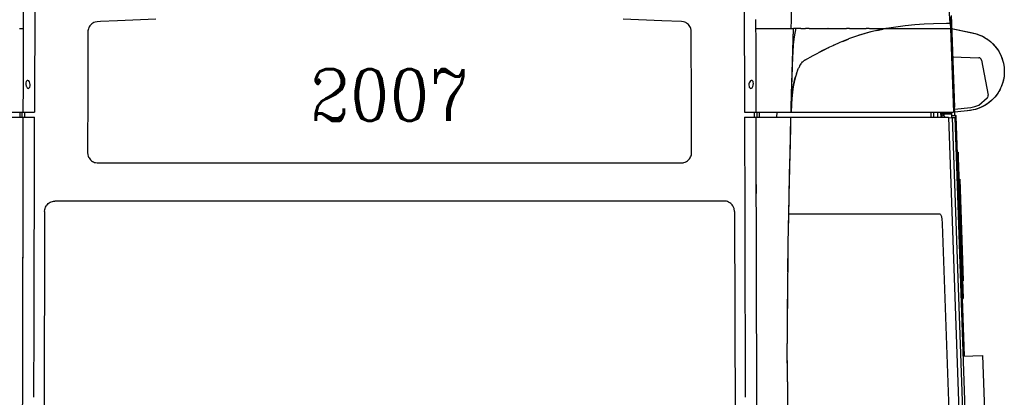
# Model space of a CAD drawing. Header units: millimetres. Extents: x 96940 to 101272, y 432237 to 434659.
# Tile 63 of 256: x 97675.243 to 97677.26, y 432613.261 to 432614.034. Entities that reach past the tile are written whole.
import ezdxf
from ezdxf.enums import TextEntityAlignment as Align

# ---------------------------------------------------------------- set-up
doc = ezdxf.new("R2010")
doc.units = ezdxf.units.MM
doc.layers.add('citadis', color=7, linetype='Continuous')
doc.styles.add('COMPLEX', font='complex')

msp = doc.modelspace()

# ---------------------------------------------------------------- linework, layer by layer
at = {"layer": 'citadis', "color": 7}
for p, q in [((97675.25047, 432614.01657), (97675.25058, 432614.06612)), ((97675.27368, 432614.07706), (97675.27319, 432613.84487)), ((97676.72756, 432614.07706), (97676.72805, 432613.84487)), ((97676.8243, 432614.03378), (97676.82434, 432614.05247)), ((97677.1496, 432614.02698), (97677.14751, 432614.05639)), ((97675.38817, 432614.02399), (97675.3864, 432614.02194)), ((97675.3902, 432614.02588), (97675.38817, 432614.02399)), ((97675.39229, 432614.02738), (97675.3902, 432614.02588)), ((97675.3946, 432614.02856), (97675.39229, 432614.02738)), ((97675.39728, 432614.02951), (97675.3946, 432614.02856)), ((97675.4015, 432614.03025), (97675.39728, 432614.02951)), ((97675.40842, 432614.03077), (97675.4015, 432614.03025)), ((97675.44297, 432614.0323), (97675.40842, 432614.03077)), ((97675.52195, 432614.03538), (97675.44297, 432614.0323)), ((97676.55826, 432614.0323), (97676.47928, 432614.03538)), ((97676.59856, 432614.03042), (97676.55826, 432614.0323)), ((97676.60266, 432614.02985), (97676.59856, 432614.03042)), ((97676.60534, 432614.02911), (97676.60266, 432614.02985)), ((97676.60749, 432614.02824), (97676.60534, 432614.02911)), ((97676.60933, 432614.02718), (97676.60749, 432614.02824)), ((97676.6111, 432614.0259), (97676.60933, 432614.02718)), ((97676.61282, 432614.02431), (97676.6111, 432614.0259)), ((97676.61452, 432614.02232), (97676.61282, 432614.02431)), ((97676.75073, 432614.03456), (97676.75077, 432614.01657)), ((97676.82385, 432614.01657), (97676.8243, 432614.03405)), ((97676.82385, 432614.01657), (97676.8243, 432614.03378)), ((97677.05681, 432614.02235), (97677.0769, 432614.02437)), ((97677.05681, 432614.02235), (97677.0769, 432614.02437)), ((97677.0769, 432614.02437), (97677.09642, 432614.02569)), ((97677.0769, 432614.02437), (97677.09642, 432614.02569)), ((97677.09642, 432614.02569), (97677.1154, 432614.02648)), ((97677.09642, 432614.02569), (97677.1154, 432614.02648)), ((97677.1154, 432614.02648), (97677.14216, 432614.02693)), ((97677.1154, 432614.02648), (97677.14216, 432614.02693)), ((97677.14216, 432614.02693), (97677.1496, 432614.02698)), ((97677.14216, 432614.02693), (97677.1496, 432614.02698)), ((97677.1496, 432614.02699), (97677.1496, 432614.02698)), ((97677.1496, 432614.02698), (97677.15013, 432614.01665)), ((97677.14972, 432614.02464), (97677.15013, 432614.01657)), ((97677.15233, 432614.01657), (97677.1511, 432614.03936)), ((97677.15167, 432614.04258), (97677.15233, 432614.02709)), ((97677.15233, 432614.02709), (97677.15833, 432613.85528)), ((97677.15233, 432614.02709), (97677.15233, 432614.02709)), ((97675.24234, 432614.01657), (97675.25047, 432614.01657)), ((97675.25043, 432614.0001), (97675.25047, 432614.01657)), ((97675.38245, 432614.01178), (97675.38195, 432613.8707)), ((97675.38277, 432614.0138), (97675.38245, 432614.01178)), ((97675.38331, 432614.0159), (97675.38277, 432614.0138)), ((97675.38408, 432614.01798), (97675.38331, 432614.0159)), ((97675.38507, 432614.01996), (97675.38408, 432614.01798)), ((97675.3864, 432614.02194), (97675.38507, 432614.01996)), ((97676.61599, 432614.02022), (97676.61452, 432614.02232)), ((97676.61703, 432614.0183), (97676.61599, 432614.02022)), ((97676.61778, 432614.01638), (97676.61703, 432614.0183)), ((97676.61858, 432614.01305), (97676.61778, 432614.01638)), ((97676.61886, 432614.00985), (97676.61858, 432614.01305)), ((97676.61896, 432614.00221), (97676.61886, 432614.00985)), ((97676.75077, 432614.01657), (97676.7508, 432614.0001)), ((97676.75077, 432614.01657), (97676.7589, 432614.01657)), ((97676.7589, 432614.01657), (97676.80046, 432614.01657)), ((97676.7589, 432614.01657), (97676.76674, 432614.01657)), ((97676.76674, 432614.01657), (97676.76729, 432614.01657)), ((97676.77432, 432614.01657), (97676.81255, 432614.01657)), ((97676.81255, 432614.01657), (97676.81434, 432614.01657)), ((97676.81434, 432614.01657), (97676.81626, 432614.01657)), ((97676.81626, 432614.01657), (97676.82385, 432614.01657)), ((97676.82385, 432614.01657), (97676.82505, 432614.01657)), ((97676.8243, 432613.87461), (97676.82819, 432614.01649)), ((97676.82505, 432614.01657), (97676.82562, 432614.01657)), ((97676.82562, 432614.01657), (97676.82819, 432614.01657)), ((97676.82631, 432613.94892), (97676.82819, 432614.01657)), ((97676.82819, 432614.01657), (97676.8282, 432614.01668)), ((97676.8282, 432614.01668), (97676.83398, 432614.01668)), ((97676.82985, 432613.99415), (97676.83129, 432614.00341)), ((97676.82985, 432613.99415), (97676.83129, 432614.00341)), ((97676.83129, 432614.00341), (97676.83398, 432614.01668)), ((97676.83129, 432614.00341), (97676.83398, 432614.01668)), ((97676.83398, 432614.01668), (97676.8434, 432614.01668)), ((97676.84323, 432614.01657), (97676.85281, 432614.01657)), ((97676.85272, 432614.01668), (97676.86061, 432614.01668)), ((97676.86055, 432614.01657), (97676.89892, 432614.01657)), ((97676.89881, 432614.01668), (97676.89954, 432614.01668)), ((97676.89952, 432614.01657), (97676.93667, 432614.01657)), ((97676.93662, 432614.01668), (97676.94283, 432614.01668)), ((97676.94285, 432614.01657), (97676.97696, 432614.01657)), ((97676.98435, 432614.00855), (97676.96108, 432614.00177)), ((97676.97538, 432614.00607), (97676.9612, 432614.00181)), ((97676.98682, 432614.00924), (97676.97538, 432614.00607)), ((97676.97695, 432614.01668), (97676.98352, 432614.01668)), ((97676.98373, 432614.01657), (97677.01766, 432614.01657)), ((97676.99934, 432614.01245), (97676.98435, 432614.00855)), ((97676.99921, 432614.01242), (97677.01208, 432614.01517)), ((97677.01865, 432614.01657), (97676.99934, 432614.01245)), ((97677.00705, 432614.01409), (97677.00705, 432614.0141)), ((97677.01767, 432614.01668), (97677.01921, 432614.01668)), ((97677.01782, 432614.0164), (97677.01865, 432614.01657)), ((97677.01851, 432614.01657), (97677.01867, 432614.01657)), ((97677.01865, 432614.01657), (97677.01867, 432614.01658)), ((97677.01865, 432614.01657), (97677.01867, 432614.01658)), ((97677.01866, 432614.01657), (97677.01921, 432614.01668)), ((97677.01868, 432614.01657), (97677.15013, 432614.01657)), ((97677.01886, 432614.01661), (97677.0378, 432614.01976)), ((97677.01886, 432614.01661), (97677.0378, 432614.01976)), ((97677.03623, 432614.01657), (97677.05396, 432614.01657)), ((97677.0378, 432614.01976), (97677.05681, 432614.02235)), ((97677.0378, 432614.01976), (97677.05681, 432614.02235)), ((97677.07721, 432614.01657), (97677.08531, 432614.01657)), ((97677.11592, 432614.01657), (97677.15013, 432614.01657)), ((97677.11592, 432614.01657), (97677.15013, 432614.01657)), ((97677.15013, 432614.01665), (97677.15013, 432614.01659)), ((97677.15013, 432614.01657), (97677.15613, 432613.84487)), ((97677.15013, 432614.01657), (97677.15613, 432613.84487)), ((97677.15013, 432614.01657), (97677.15233, 432614.01657)), ((97677.15014, 432614.01637), (97677.15233, 432614.01657)), ((97677.15182, 432614.01653), (97677.15233, 432614.01656)), ((97677.15233, 432614.01656), (97677.15304, 432613.99626)), ((97677.15233, 432614.01656), (97677.19026, 432614.00807)), ((97677.15233, 432614.01656), (97677.19243, 432614.00774)), ((97677.19026, 432614.00807), (97677.20256, 432614.00515)), ((97677.19243, 432614.00774), (97677.20059, 432614.00584)), ((97677.20059, 432614.00584), (97677.20542, 432614.00439)), ((97677.20256, 432614.00515), (97677.20573, 432614.00428)), ((97677.20542, 432614.00439), (97677.20951, 432614.00289)), ((97677.20573, 432614.00428), (97677.20992, 432614.00272)), ((97675.25036, 432613.96789), (97675.2504, 432613.98497)), ((97675.2504, 432613.98497), (97675.25043, 432614.00015)), ((97676.61929, 432613.86802), (97676.61896, 432614.00221)), ((97676.7508, 432614.00015), (97676.75087, 432613.96789)), ((97676.82856, 432613.98299), (97676.82985, 432613.99415)), ((97676.82856, 432613.98299), (97676.82985, 432613.99415)), ((97676.90958, 432613.98162), (97676.9241, 432613.98802)), ((97676.91022, 432613.98191), (97676.91975, 432613.98613)), ((97676.9241, 432613.98802), (97676.93778, 432613.9935)), ((97676.92894, 432613.98997), (97676.94092, 432613.9947)), ((97676.93778, 432613.9935), (97676.94128, 432613.99484)), ((97676.9612, 432614.00181), (97676.94128, 432613.99485)), ((97677.15085, 432613.99619), (97677.15304, 432613.99626)), ((97677.15304, 432613.99626), (97677.15855, 432613.83854)), ((97677.20951, 432614.00289), (97677.21352, 432614.00117)), ((97677.20992, 432614.00272), (97677.21402, 432614.00092)), ((97677.21352, 432614.00117), (97677.21744, 432613.99923)), ((97677.21402, 432614.00092), (97677.21803, 432613.9989)), ((97677.21744, 432613.99923), (97677.22125, 432613.99708)), ((97677.21803, 432613.9989), (97677.22191, 432613.99666)), ((97677.22125, 432613.99708), (97677.22494, 432613.99472)), ((97677.22191, 432613.99666), (97677.22567, 432613.99421)), ((97677.22494, 432613.99472), (97677.2285, 432613.99217)), ((97677.22567, 432613.99421), (97677.22929, 432613.99155)), ((97677.2285, 432613.99217), (97677.23192, 432613.98943)), ((97677.22929, 432613.99155), (97677.23275, 432613.98869)), ((97677.23192, 432613.98943), (97677.23518, 432613.98651)), ((97677.23275, 432613.98869), (97677.23605, 432613.98564)), ((97677.23518, 432613.98651), (97677.23828, 432613.98341)), ((97677.23605, 432613.98564), (97677.23917, 432613.98242)), ((97677.23828, 432613.98341), (97677.2412, 432613.98016)), ((97675.25028, 432613.93139), (97675.25036, 432613.96796)), ((97676.75087, 432613.96796), (97676.75096, 432613.93139)), ((97676.82655, 432613.94396), (97676.82745, 432613.96849)), ((97676.82709, 432613.95867), (97676.82756, 432613.97058)), ((97676.82745, 432613.96849), (97676.82856, 432613.98299)), ((97676.82756, 432613.97058), (97676.82856, 432613.98299)), ((97676.86874, 432613.96096), (97676.88975, 432613.97193)), ((97676.88113, 432613.96754), (97676.88874, 432613.97159)), ((97676.88874, 432613.97159), (97676.90075, 432613.97753)), ((97676.88975, 432613.97193), (97676.9026, 432613.97841)), ((97676.90075, 432613.97753), (97676.90085, 432613.97758)), ((97676.9026, 432613.97841), (97676.90959, 432613.98163)), ((97677.23917, 432613.98242), (97677.24211, 432613.97903)), ((97677.2412, 432613.98016), (97677.24394, 432613.97674)), ((97677.24211, 432613.97903), (97677.24485, 432613.97549)), ((97677.24394, 432613.97674), (97677.24649, 432613.97319)), ((97677.24485, 432613.97549), (97677.24739, 432613.9718)), ((97677.24649, 432613.97319), (97677.24885, 432613.9695)), ((97677.24739, 432613.9718), (97677.24972, 432613.96797)), ((97677.24885, 432613.9695), (97677.25099, 432613.9657)), ((97677.24972, 432613.96797), (97677.25184, 432613.96402)), ((97677.25099, 432613.9657), (97677.25293, 432613.96178)), ((97677.25184, 432613.96402), (97677.25381, 432613.95968)), ((97676.82382, 432613.85737), (97676.82655, 432613.94396)), ((97676.8243, 432613.87461), (97676.82709, 432613.95867)), ((97676.82444, 432613.88124), (97676.82631, 432613.94892)), ((97676.8423, 432613.94142), (97676.84387, 432613.94381)), ((97676.8423, 432613.94142), (97676.8431, 432613.94277)), ((97676.8431, 432613.94277), (97676.84387, 432613.94381)), ((97676.84387, 432613.94381), (97676.84463, 432613.94497)), ((97676.84463, 432613.94497), (97676.84541, 432613.94588)), ((97676.8454, 432613.94587), (97676.84543, 432613.9459)), ((97676.84543, 432613.9459), (97676.84702, 432613.94775)), ((97676.84543, 432613.9459), (97676.84621, 432613.94694)), ((97676.84621, 432613.94694), (97676.84702, 432613.94775)), ((97676.84702, 432613.94775), (97676.84781, 432613.94868)), ((97676.84781, 432613.94868), (97676.84862, 432613.94936)), ((97676.84862, 432613.94936), (97676.84864, 432613.94938)), ((97676.84864, 432613.94938), (97676.85029, 432613.95075)), ((97676.84864, 432613.94938), (97676.84945, 432613.95019)), ((97676.84945, 432613.95019), (97676.85029, 432613.95075)), ((97676.85029, 432613.95075), (97676.85111, 432613.95145)), ((97676.85111, 432613.95145), (97676.85149, 432613.95165)), ((97676.85148, 432613.95157), (97676.86874, 432613.96096)), ((97676.85207, 432613.95197), (97676.85873, 432613.9556)), ((97677.15437, 432613.95836), (97677.20788, 432613.95642)), ((97677.21379, 432613.95134), (97677.22736, 432613.87985)), ((97677.25293, 432613.96178), (97677.25465, 432613.95776)), ((97677.25381, 432613.95968), (97677.25571, 432613.9547)), ((97677.25465, 432613.95776), (97677.25615, 432613.95366)), ((97677.25571, 432613.9547), (97677.25734, 432613.94962)), ((97677.25615, 432613.95366), (97677.25742, 432613.94948)), ((97677.25734, 432613.94962), (97677.25851, 432613.945)), ((97677.25742, 432613.94948), (97677.25847, 432613.94524)), ((97677.25847, 432613.94524), (97677.25928, 432613.94095)), ((97677.25851, 432613.945), (97677.25933, 432613.9406)), ((97675.25025, 432613.915), (97675.25028, 432613.93142)), ((97676.75096, 432613.93142), (97676.75103, 432613.89893)), ((97676.83418, 432613.92308), (97676.8319, 432613.91542)), ((97676.83415, 432613.92296), (97676.83423, 432613.92323)), ((97676.83423, 432613.92323), (97676.83567, 432613.92736)), ((97676.83423, 432613.92323), (97676.83495, 432613.92551)), ((97676.83495, 432613.92551), (97676.83567, 432613.92736)), ((97676.83567, 432613.92736), (97676.83622, 432613.92895)), ((97676.83622, 432613.92895), (97676.83685, 432613.93043)), ((97676.83685, 432613.9304), (97676.83688, 432613.93049)), ((97676.83688, 432613.93049), (97676.83822, 432613.93361)), ((97676.83688, 432613.93049), (97676.83753, 432613.93216)), ((97676.83753, 432613.93216), (97676.83822, 432613.93361)), ((97676.83822, 432613.93361), (97676.8389, 432613.9352)), ((97676.8389, 432613.9352), (97676.83965, 432613.93663)), ((97676.83964, 432613.93661), (97676.83968, 432613.9367)), ((97676.83968, 432613.9367), (97676.84098, 432613.93917)), ((97676.83968, 432613.9367), (97676.84033, 432613.93807)), ((97676.84033, 432613.93807), (97676.84098, 432613.93917)), ((97676.84098, 432613.93917), (97676.8416, 432613.94035)), ((97676.8416, 432613.94035), (97676.84228, 432613.94139)), ((97676.84228, 432613.94138), (97676.8423, 432613.94142)), ((97677.25928, 432613.94095), (97677.25986, 432613.93663)), ((97677.25933, 432613.9406), (97677.25991, 432613.93617)), ((97677.26013, 432613.92276), (97677.25971, 432613.91831)), ((97677.26018, 432613.92355), (97677.25981, 432613.9192)), ((97677.25986, 432613.93663), (97677.2602, 432613.93227)), ((97677.25991, 432613.93617), (97677.26023, 432613.9317)), ((97677.2603, 432613.92723), (97677.26013, 432613.92276)), ((97677.26031, 432613.92791), (97677.26018, 432613.92355)), ((97677.2602, 432613.93227), (97677.26031, 432613.92791)), ((97677.26023, 432613.9317), (97677.2603, 432613.92723)), ((97675.25021, 432613.89893), (97675.25025, 432613.915)), ((97675.25501, 432613.9048), (97675.25499, 432613.90177)), ((97675.25575, 432613.9075), (97675.25501, 432613.9048)), ((97675.25633, 432613.90852), (97675.25575, 432613.9075)), ((97675.25705, 432613.90929), (97675.25633, 432613.90852)), ((97675.2579, 432613.90977), (97675.25705, 432613.90929)), ((97675.25879, 432613.90997), (97675.2579, 432613.90977)), ((97675.25963, 432613.90988), (97675.25879, 432613.90997)), ((97675.26111, 432613.90905), (97675.25963, 432613.90988)), ((97675.26253, 432613.90722), (97675.26111, 432613.90905)), ((97675.26371, 432613.90454), (97675.26253, 432613.90722)), ((97675.26431, 432613.90183), (97675.26371, 432613.90454)), ((97676.7371, 432613.90309), (97676.73695, 432613.90034)), ((97676.73764, 432613.90503), (97676.7371, 432613.90309)), ((97676.73871, 432613.90722), (97676.73764, 432613.90503)), ((97676.74013, 432613.90905), (97676.73871, 432613.90722)), ((97676.74161, 432613.90988), (97676.74013, 432613.90905)), ((97676.74245, 432613.90997), (97676.74161, 432613.90988)), ((97676.74334, 432613.90977), (97676.74245, 432613.90997)), ((97676.74419, 432613.90929), (97676.74334, 432613.90977)), ((97676.74491, 432613.90852), (97676.74419, 432613.90929)), ((97676.74549, 432613.9075), (97676.74491, 432613.90852)), ((97676.74594, 432613.90622), (97676.74549, 432613.9075)), ((97676.74634, 432613.90333), (97676.74594, 432613.90622)), ((97676.74596, 432613.90008), (97676.74634, 432613.90333)), ((97676.82786, 432613.89697), (97676.82919, 432613.90408)), ((97676.82971, 432613.90637), (97676.82787, 432613.89692)), ((97676.82919, 432613.90408), (97676.82965, 432613.90616)), ((97676.8297, 432613.9064), (97676.83134, 432613.91344)), ((97676.8319, 432613.91542), (97676.82971, 432613.90637)), ((97676.83134, 432613.91344), (97676.83178, 432613.91504)), ((97676.83182, 432613.91517), (97676.83234, 432613.91721)), ((97676.83234, 432613.91721), (97676.83286, 432613.91888)), ((97677.25696, 432613.90518), (97677.25556, 432613.90093)), ((97677.25731, 432613.90635), (97677.25601, 432613.90218)), ((97677.25812, 432613.9095), (97677.25696, 432613.90518)), ((97677.25837, 432613.91059), (97677.25731, 432613.90635)), ((97677.25904, 432613.91388), (97677.25812, 432613.9095)), ((97677.25921, 432613.91487), (97677.25837, 432613.91059)), ((97677.25971, 432613.91831), (97677.25904, 432613.91388)), ((97677.25981, 432613.9192), (97677.25921, 432613.91487)), ((97675.25009, 432613.84487), (97675.25021, 432613.89894)), ((97675.25499, 432613.90177), (97675.25572, 432613.89846)), ((97675.25572, 432613.89846), (97675.25627, 432613.8971)), ((97675.25627, 432613.8971), (97675.25696, 432613.89596)), ((97675.25696, 432613.89596), (97675.25781, 432613.89496)), ((97675.25781, 432613.89496), (97675.25872, 432613.89421)), ((97675.25872, 432613.89421), (97675.25956, 432613.89379)), ((97675.25956, 432613.89379), (97675.26034, 432613.89366)), ((97675.26034, 432613.89366), (97675.26163, 432613.89394)), ((97675.26163, 432613.89394), (97675.26231, 432613.89444)), ((97675.26231, 432613.89444), (97675.26345, 432613.89618)), ((97675.26345, 432613.89618), (97675.26419, 432613.89875)), ((97675.26419, 432613.89875), (97675.26434, 432613.90084)), ((97675.26434, 432613.90084), (97675.26431, 432613.90183)), ((97676.73695, 432613.90034), (97676.73734, 432613.89745)), ((97676.73734, 432613.89745), (97676.73779, 432613.89618)), ((97676.73779, 432613.89618), (97676.73893, 432613.89444)), ((97676.73893, 432613.89444), (97676.7396, 432613.89394)), ((97676.7396, 432613.89394), (97676.74089, 432613.89366)), ((97676.74089, 432613.89366), (97676.74168, 432613.89379)), ((97676.74168, 432613.89379), (97676.74252, 432613.89421)), ((97676.74252, 432613.89421), (97676.74342, 432613.89496)), ((97676.74342, 432613.89496), (97676.74428, 432613.89596)), ((97676.74428, 432613.89596), (97676.74497, 432613.8971)), ((97676.74497, 432613.8971), (97676.74596, 432613.90008)), ((97676.75103, 432613.89894), (97676.75115, 432613.84487)), ((97676.82617, 432613.88559), (97676.82486, 432613.87314)), ((97676.82555, 432613.8806), (97676.82673, 432613.88994)), ((97676.82787, 432613.89692), (97676.82617, 432613.88559)), ((97676.82673, 432613.88994), (97676.82782, 432613.89676)), ((97677.24626, 432613.88271), (97677.2437, 432613.87917)), ((97677.24748, 432613.88463), (97677.24481, 432613.88073)), ((97677.24863, 432613.88638), (97677.24626, 432613.88271)), ((97677.24993, 432613.88867), (97677.24748, 432613.88463)), ((97677.2508, 432613.89018), (97677.24863, 432613.88638)), ((97677.25207, 432613.8927), (97677.24993, 432613.88867)), ((97677.25275, 432613.89408), (97677.2508, 432613.89018)), ((97677.25393, 432613.89677), (97677.25207, 432613.8927)), ((97677.25449, 432613.89809), (97677.25275, 432613.89408)), ((97677.25556, 432613.90093), (97677.25393, 432613.89677)), ((97677.25601, 432613.90218), (97677.25449, 432613.89809)), ((97675.38195, 432613.8707), (97675.38184, 432613.77823)), ((97676.61931, 432613.75951), (97676.61929, 432613.86802)), ((97676.82347, 432613.84487), (97676.82444, 432613.88124)), ((97676.82382, 432613.85737), (97676.82445, 432613.86847)), ((97676.82486, 432613.87314), (97676.82399, 432613.86047)), ((97676.82445, 432613.86847), (97676.82555, 432613.8806)), ((97677.20811, 432613.85941), (97677.22526, 432613.87392)), ((97677.22819, 432613.86382), (97677.22462, 432613.86129)), ((97677.22526, 432613.87392), (97677.22633, 432613.87508)), ((97677.22919, 432613.86464), (97677.22557, 432613.86198)), ((97677.22633, 432613.87508), (97677.22733, 432613.87736)), ((97677.22733, 432613.87736), (97677.22736, 432613.87985)), ((97677.23162, 432613.86655), (97677.22819, 432613.86382)), ((97677.23266, 432613.86749), (97677.22919, 432613.86464)), ((97677.23489, 432613.86945), (97677.23162, 432613.86655)), ((97677.23596, 432613.87052), (97677.23266, 432613.86749)), ((97677.238, 432613.87253), (97677.23489, 432613.86945)), ((97677.23908, 432613.87374), (97677.23596, 432613.87052)), ((97677.24094, 432613.87577), (97677.238, 432613.87253)), ((97677.24202, 432613.87712), (97677.23908, 432613.87374)), ((97677.2437, 432613.87917), (97677.24094, 432613.87577)), ((97677.24481, 432613.88073), (97677.24202, 432613.87712)), ((97675.17777, 432613.84487), (97675.25009, 432613.84487)), ((97675.24343, 432613.83446), (97675.24345, 432613.84487)), ((97675.24781, 432613.83446), (97675.24783, 432613.84487)), ((97675.25009, 432613.84487), (97675.27319, 432613.84487)), ((97675.25009, 432613.84487), (97675.27319, 432613.84487)), ((97675.25343, 432613.83446), (97675.25346, 432613.84487)), ((97675.25343, 432613.83446), (97675.25346, 432613.84487)), ((97676.72805, 432613.84487), (97676.75115, 432613.84487)), ((97676.72805, 432613.84487), (97676.75115, 432613.84487)), ((97676.74778, 432613.84487), (97676.7478, 432613.83446)), ((97676.74778, 432613.84487), (97676.7478, 432613.83446)), ((97676.75115, 432613.84487), (97676.82347, 432613.84487)), ((97676.75341, 432613.84487), (97676.75343, 432613.83446)), ((97676.75779, 432613.84487), (97676.75781, 432613.83446)), ((97676.75961, 432613.84487), (97676.76215, 432613.84487)), ((97676.76769, 432613.84487), (97676.77058, 432613.84487)), ((97676.77548, 432613.84487), (97676.77847, 432613.84487)), ((97676.78276, 432613.84487), (97676.78558, 432613.84487)), ((97676.78991, 432613.84487), (97676.7924, 432613.84487)), ((97676.79442, 432613.83446), (97676.79467, 432613.84487)), ((97676.79443, 432613.83446), (97676.79467, 432613.84487)), ((97676.7967, 432613.84487), (97676.79859, 432613.84487)), ((97676.8041, 432613.84487), (97676.80498, 432613.84487)), ((97676.80862, 432613.84487), (97676.80951, 432613.84487)), ((97676.81284, 432613.84487), (97676.81405, 432613.84487)), ((97676.8167, 432613.84487), (97676.81772, 432613.84487)), ((97676.82347, 432613.84487), (97676.82353, 432613.84487)), ((97676.82399, 432613.86047), (97676.82353, 432613.84487)), ((97676.82353, 432613.84487), (97676.85419, 432613.84487)), ((97676.84266, 432613.84487), (97676.90827, 432613.84487)), ((97676.86781, 432613.84487), (97676.89997, 432613.84487)), ((97676.90674, 432613.84487), (97676.93964, 432613.84487)), ((97676.93964, 432613.84487), (97677.02799, 432613.84487)), ((97676.95373, 432613.84487), (97676.97901, 432613.84487)), ((97676.99115, 432613.84487), (97677.01785, 432613.84487)), ((97677.0257, 432613.84487), (97677.05551, 432613.84487)), ((97677.05551, 432613.84487), (97677.13223, 432613.84487)), ((97677.06557, 432613.84487), (97677.0896, 432613.84487)), ((97677.09932, 432613.84487), (97677.12159, 432613.84487)), ((97677.10943, 432613.84487), (97677.1098, 432613.83446)), ((97677.11508, 432613.84487), (97677.11545, 432613.83446)), ((97677.12311, 432613.84487), (97677.12347, 432613.83446)), ((97677.12938, 432613.84487), (97677.15613, 432613.84487)), ((97677.1296, 432613.84487), (97677.12996, 432613.83446)), ((97677.1296, 432613.84487), (97677.12996, 432613.83446)), ((97677.13173, 432613.84487), (97677.13209, 432613.83446)), ((97677.13344, 432613.84331), (97677.13396, 432613.84263)), ((97677.13386, 432613.84487), (97677.13391, 432613.84333)), ((97677.13391, 432613.84333), (97677.13396, 432613.84263)), ((97677.13393, 432613.84327), (97677.13474, 432613.83993)), ((97677.13396, 432613.84263), (97677.13487, 432613.83984)), ((97677.13408, 432613.84487), (97677.13413, 432613.84324)), ((97677.13413, 432613.84324), (97677.13432, 432613.84249)), ((97677.1343, 432613.84173), (97677.13432, 432613.84274)), ((97677.13432, 432613.84274), (97677.13465, 432613.84487)), ((97677.13467, 432613.84147), (97677.13658, 432613.84382)), ((97677.13658, 432613.84382), (97677.13774, 432613.84421)), ((97677.13774, 432613.84421), (97677.13893, 432613.84393)), ((97677.13893, 432613.84393), (97677.13993, 432613.84353)), ((97677.13993, 432613.84353), (97677.14547, 432613.84238)), ((97677.14547, 432613.84238), (97677.14551, 432613.84487)), ((97677.14547, 432613.84238), (97677.14763, 432613.84238)), ((97677.14763, 432613.84238), (97677.1489, 432613.84193)), ((97677.1489, 432613.84193), (97677.14919, 432613.84149)), ((97677.14968, 432613.84487), (97677.14972, 432613.84481)), ((97677.14972, 432613.84481), (97677.14978, 432613.84288)), ((97677.14976, 432613.84151), (97677.14978, 432613.84288)), ((97677.15188, 432613.84487), (97677.15211, 432613.83831)), ((97677.15811, 432613.85115), (97677.19151, 432613.85471)), ((97677.19086, 432613.84843), (97677.15833, 432613.8449)), ((97677.18508, 432613.84788), (97677.15833, 432613.8449)), ((97677.19692, 432613.84951), (97677.18508, 432613.84788)), ((97677.1966, 432613.84943), (97677.19086, 432613.84843)), ((97677.19151, 432613.85471), (97677.19993, 432613.85657)), ((97677.20084, 432613.85046), (97677.1966, 432613.84943)), ((97677.20127, 432613.85059), (97677.19692, 432613.84951)), ((97677.19993, 432613.85657), (97677.20811, 432613.85941)), ((97677.20501, 432613.85171), (97677.20084, 432613.85046)), ((97677.20556, 432613.85192), (97677.20127, 432613.85059)), ((97677.20913, 432613.8532), (97677.20501, 432613.85171)), ((97677.20977, 432613.85348), (97677.20556, 432613.85192)), ((97677.21315, 432613.8549), (97677.20913, 432613.8532)), ((97677.21389, 432613.85527), (97677.20977, 432613.85348)), ((97677.21709, 432613.85682), (97677.21315, 432613.8549)), ((97677.21791, 432613.85729), (97677.21389, 432613.85527)), ((97677.22091, 432613.85895), (97677.21709, 432613.85682)), ((97677.2218, 432613.85953), (97677.21791, 432613.85729)), ((97677.22462, 432613.86129), (97677.22091, 432613.85895)), ((97677.22557, 432613.86198), (97677.2218, 432613.85953)), ((97675.17804, 432613.83446), (97675.25007, 432613.83446)), ((97675.25002, 432613.81269), (97675.25007, 432613.83446)), ((97675.25007, 432613.83446), (97675.27317, 432613.83446)), ((97675.25007, 432613.83446), (97675.27317, 432613.83446)), ((97675.27308, 432613.79357), (97675.27317, 432613.83446)), ((97676.72807, 432613.83446), (97676.72816, 432613.79357)), ((97676.72807, 432613.83446), (97676.75117, 432613.83446)), ((97676.72807, 432613.83446), (97676.75117, 432613.83446)), ((97676.75117, 432613.83446), (97676.82319, 432613.83446)), ((97676.75117, 432613.83446), (97676.75122, 432613.81269)), ((97676.75961, 432613.83446), (97676.76213, 432613.83446)), ((97676.76768, 432613.83446), (97676.77055, 432613.83446)), ((97676.77544, 432613.83446), (97676.77804, 432613.83446)), ((97676.78412, 432613.83446), (97676.78636, 432613.83446)), ((97676.79126, 432613.83446), (97676.79304, 432613.83446)), ((97676.79909, 432613.83446), (97676.7997, 432613.83446)), ((97676.80573, 432613.83446), (97676.80729, 432613.83446)), ((97676.81027, 432613.83446), (97676.81165, 432613.83446)), ((97676.81542, 432613.83446), (97676.81556, 432613.83446)), ((97676.81817, 432613.83446), (97676.82319, 432613.83446)), ((97676.82132, 432613.75956), (97676.82319, 432613.83446)), ((97676.82265, 432613.81351), (97676.82319, 432613.83446)), ((97676.82319, 432613.83446), (97677.14585, 432613.83446)), ((97676.82319, 432613.83446), (97677.14585, 432613.83446)), ((97677.13455, 432613.8407), (97677.13467, 432613.84147)), ((97677.13487, 432613.83984), (97677.1358, 432613.83797)), ((97677.13519, 432613.83894), (97677.13694, 432613.83648)), ((97677.1358, 432613.83797), (97677.13699, 432613.83632)), ((97677.13623, 432613.84103), (97677.13777, 432613.84109)), ((97677.13623, 432613.84103), (97677.13643, 432613.84103)), ((97677.13623, 432613.84103), (97677.13636, 432613.8373)), ((97677.13643, 432613.84103), (97677.13736, 432613.84106)), ((97677.13689, 432613.84106), (97677.1372, 432613.84162)), ((97677.13699, 432613.83632), (97677.13898, 432613.83481)), ((97677.13716, 432613.84155), (97677.13783, 432613.8411)), ((97677.1372, 432613.84162), (97677.1384, 432613.84186)), ((97677.13723, 432613.83609), (97677.1377, 432613.8358)), ((97677.13736, 432613.84106), (97677.13879, 432613.84111)), ((97677.13771, 432613.83579), (97677.13988, 432613.83446)), ((97677.13777, 432613.8411), (97677.14701, 432613.84142)), ((97677.13777, 432613.84109), (97677.13777, 432613.8411)), ((97677.13796, 432613.84177), (97677.13798, 432613.84111)), ((97677.13829, 432613.8411), (97677.13922, 432613.84114)), ((97677.13829, 432613.8411), (97677.13922, 432613.84113)), ((97677.1384, 432613.84186), (97677.1395, 432613.8415)), ((97677.13879, 432613.84111), (97677.14052, 432613.84117)), ((97677.13898, 432613.83481), (97677.13954, 432613.83446)), ((97677.13922, 432613.84113), (97677.14466, 432613.84131)), ((97677.13922, 432613.84114), (97677.14337, 432613.84129)), ((97677.1395, 432613.8415), (97677.14089, 432613.84121)), ((97677.14052, 432613.84117), (97677.14393, 432613.84128)), ((97677.14337, 432613.84129), (97677.14881, 432613.84147)), ((97677.14393, 432613.84128), (97677.14733, 432613.8414)), ((97677.14466, 432613.84132), (97677.14881, 432613.84146)), ((97677.14585, 432613.83446), (97677.20236, 432612.21631)), ((97677.14585, 432613.83446), (97677.20127, 432612.24752)), ((97677.14589, 432613.83339), (97677.15248, 432613.83362)), ((97677.14701, 432613.84142), (97677.14878, 432613.84148)), ((97677.14733, 432613.8414), (97677.15025, 432613.84151)), ((97677.14878, 432613.84148), (97677.15032, 432613.84153)), ((97677.14881, 432613.84146), (97677.14973, 432613.8415)), ((97677.14881, 432613.84147), (97677.14973, 432613.8415)), ((97677.15025, 432613.84151), (97677.15135, 432613.84155)), ((97677.15032, 432613.84153), (97677.15142, 432613.84157)), ((97677.15135, 432613.84155), (97677.15179, 432613.84157)), ((97677.15142, 432613.84157), (97677.15179, 432613.84157)), ((97677.15179, 432613.84157), (97677.15206, 432613.83361)), ((97677.1519, 432613.8383), (97677.15994, 432613.83859)), ((97677.1519, 432613.8383), (97677.15994, 432613.83859)), ((97677.15204, 432613.83431), (97677.15987, 432613.83458)), ((97677.15204, 432613.83431), (97677.15987, 432613.83458)), ((97677.15248, 432613.83362), (97677.15352, 432613.83366)), ((97677.15352, 432613.83366), (97677.15456, 432613.83369)), ((97677.15352, 432613.83366), (97677.21, 432612.21631)), ((97677.15456, 432613.83369), (97677.15768, 432613.8338)), ((97677.15768, 432613.8338), (97677.15872, 432613.83384)), ((97677.15872, 432613.83384), (97677.24348, 432611.40652)), ((97677.15987, 432613.83458), (97677.1606, 432613.83429)), ((97677.15994, 432613.83859), (97677.16066, 432613.83829)), ((97677.15994, 432613.83859), (97677.16066, 432613.83829)), ((97677.1606, 432613.83429), (97677.16094, 432613.83358)), ((97677.16066, 432613.83829), (97677.16101, 432613.83758)), ((97677.16066, 432613.83829), (97677.16101, 432613.83758)), ((97677.16094, 432613.83358), (97677.16097, 432613.83285)), ((97677.16094, 432613.83358), (97677.16097, 432613.83285)), ((97677.16097, 432613.83285), (97677.16104, 432613.83685)), ((97677.16097, 432613.83285), (97677.16104, 432613.83685)), ((97677.16097, 432613.83285), (97677.178, 432613.34524)), ((97677.16097, 432613.83285), (97677.178, 432613.34524)), ((97677.16101, 432613.83758), (97677.16104, 432613.83685)), ((97677.16101, 432613.83758), (97677.16104, 432613.83685)), ((97677.16104, 432613.83685), (97677.17821, 432613.34525)), ((97677.16104, 432613.83685), (97677.17821, 432613.34525)), ((97675.24981, 432613.71663), (97675.25001, 432613.80877)), ((97675.24982, 432613.72134), (97675.25002, 432613.81398)), ((97676.75122, 432613.81398), (97676.75142, 432613.72134)), ((97676.75123, 432613.80877), (97676.75143, 432613.71663)), ((97676.8212, 432613.7541), (97676.82265, 432613.81351)), ((97675.273, 432613.75728), (97675.27306, 432613.78672)), ((97675.27306, 432613.78672), (97675.27308, 432613.79356)), ((97676.72816, 432613.79356), (97676.72818, 432613.78672)), ((97676.72818, 432613.78672), (97676.72824, 432613.75728)), ((97675.38184, 432613.77823), (97675.38191, 432613.76091)), ((97677.16361, 432613.76311), (97677.16567, 432613.76318)), ((97677.16567, 432613.76318), (97677.16605, 432613.75213)), ((97675.27289, 432613.71095), (97675.273, 432613.75728)), ((97675.38191, 432613.76091), (97675.38195, 432613.75941)), ((97675.38195, 432613.75941), (97675.38231, 432613.75719)), ((97675.38231, 432613.75719), (97675.3829, 432613.75504)), ((97675.3829, 432613.75504), (97675.38372, 432613.75297)), ((97675.38372, 432613.75297), (97675.38477, 432613.75099)), ((97675.38477, 432613.75099), (97675.38614, 432613.74904)), ((97675.38614, 432613.74904), (97675.38791, 432613.74706)), ((97675.38791, 432613.74706), (97675.38988, 432613.74528)), ((97675.38988, 432613.74528), (97675.3918, 432613.74392)), ((97675.3918, 432613.74392), (97675.39374, 432613.74288)), ((97675.39374, 432613.74288), (97675.39572, 432613.74207)), ((97675.39572, 432613.74207), (97675.39782, 432613.74147)), ((97675.39782, 432613.74147), (97675.40161, 432613.74097)), ((97676.59786, 432613.74093), (97676.60201, 432613.7413)), ((97676.60201, 432613.7413), (97676.60363, 432613.74162)), ((97676.60363, 432613.74162), (97676.60638, 432613.74248)), ((97676.60638, 432613.74248), (97676.60882, 432613.74361)), ((97676.60882, 432613.74361), (97676.61106, 432613.7451)), ((97676.61106, 432613.7451), (97676.61322, 432613.747)), ((97676.61322, 432613.747), (97676.61511, 432613.74907)), ((97676.61511, 432613.74907), (97676.61651, 432613.75107)), ((97676.61651, 432613.75107), (97676.61756, 432613.75308)), ((97676.61756, 432613.75308), (97676.61838, 432613.7552)), ((97676.61838, 432613.7552), (97676.61897, 432613.75736)), ((97676.61897, 432613.75736), (97676.61931, 432613.75951)), ((97676.72824, 432613.75728), (97676.72835, 432613.71095)), ((97676.81944, 432613.67409), (97676.82132, 432613.75956)), ((97676.81951, 432613.67777), (97676.82099, 432613.74569)), ((97676.82099, 432613.74569), (97676.8212, 432613.75406)), ((97677.164, 432613.75205), (97677.16605, 432613.75213)), ((97677.16605, 432613.75213), (97677.17615, 432613.46314)), ((97675.40161, 432613.74097), (97676.46088, 432613.7408)), ((97676.46088, 432613.7408), (97676.54946, 432613.74075)), ((97676.54946, 432613.74075), (97676.58453, 432613.74081)), ((97676.58453, 432613.74081), (97676.59786, 432613.74093)), ((97675.24972, 432613.67818), (97675.24981, 432613.71663)), ((97675.27277, 432613.65557), (97675.27289, 432613.71095)), ((97676.72835, 432613.71095), (97676.72847, 432613.65557)), ((97676.75143, 432613.71663), (97676.75152, 432613.67818)), ((97677.16762, 432613.70735), (97677.16885, 432613.70739)), ((97677.16885, 432613.70739), (97677.17611, 432613.49939)), ((97675.24955, 432613.60358), (97675.24976, 432613.69714)), ((97676.75147, 432613.69714), (97676.75168, 432613.60358)), ((97675.30319, 432613.65919), (97675.30511, 432613.66035)), ((97675.30511, 432613.66035), (97675.30718, 432613.66124)), ((97675.30718, 432613.66124), (97675.30959, 432613.66197)), ((97675.30959, 432613.66197), (97675.3121, 432613.66248)), ((97675.3121, 432613.66248), (97675.3145, 432613.66276)), ((97676.68673, 432613.66276), (97675.3145, 432613.66276)), ((97676.69083, 432613.66226), (97676.68673, 432613.66276)), ((97676.69283, 432613.66167), (97676.69083, 432613.66226)), ((97676.69534, 432613.66061), (97676.69283, 432613.66167)), ((97676.69783, 432613.65929), (97676.69534, 432613.66061)), ((97676.81806, 432613.59765), (97676.81944, 432613.67409)), ((97676.81824, 432613.60972), (97676.81927, 432613.66489)), ((97676.81927, 432613.66493), (97676.81951, 432613.67777)), ((97675.2727, 432613.62702), (97675.27277, 432613.65557)), ((97675.29348, 432613.64151), (97675.29206, 432613.00646)), ((97675.29348, 432613.64151), (97675.29402, 432613.6457)), ((97675.29402, 432613.6457), (97675.29458, 432613.64774)), ((97675.29458, 432613.64774), (97675.29546, 432613.64998)), ((97675.29546, 432613.64998), (97675.29657, 432613.6522)), ((97675.29657, 432613.6522), (97675.29785, 432613.65416)), ((97675.29785, 432613.65416), (97675.29937, 432613.65595)), ((97675.29937, 432613.65595), (97675.30121, 432613.65767)), ((97675.30121, 432613.65767), (97675.30319, 432613.65919)), ((97676.69979, 432613.65794), (97676.69783, 432613.65929)), ((97676.70141, 432613.65646), (97676.69979, 432613.65794)), ((97676.7029, 432613.6548), (97676.70141, 432613.65646)), ((97676.70428, 432613.65279), (97676.7029, 432613.6548)), ((97676.70686, 432613.64753), (97676.70428, 432613.65279)), ((97676.70776, 432613.64151), (97676.70686, 432613.64753)), ((97676.70776, 432613.64151), (97676.70917, 432613.00646)), ((97676.72847, 432613.65557), (97676.72853, 432613.62702)), ((97675.2726, 432613.58272), (97675.2727, 432613.62701)), ((97676.72853, 432613.62701), (97676.72863, 432613.58272)), ((97676.81875, 432613.63592), (97676.81891, 432613.63613)), ((97676.81891, 432613.63613), (97676.82044, 432613.63675)), ((97676.82044, 432613.63675), (97677.1281, 432613.63675)), ((97677.1281, 432613.63675), (97677.12898, 432613.63618)), ((97677.12898, 432613.63618), (97677.1296, 432613.6355)), ((97677.1296, 432613.6355), (97677.13054, 432613.63357)), ((97677.13054, 432613.63357), (97677.13141, 432613.63079)), ((97677.13141, 432613.63079), (97677.13246, 432613.62529)), ((97677.13246, 432613.62529), (97677.13314, 432613.61826)), ((97675.2493, 432613.48701), (97675.24955, 432613.60358)), ((97675.24956, 432613.60365), (97675.24957, 432613.61009)), ((97676.75167, 432613.61009), (97676.75168, 432613.60365)), ((97676.75168, 432613.60358), (97676.75194, 432613.48701)), ((97676.81767, 432613.57216), (97676.81824, 432613.60972)), ((97677.13314, 432613.61826), (97677.13328, 432613.6161)), ((97677.13328, 432613.6161), (97677.17852, 432612.32051)), ((97675.24934, 432613.50658), (97675.24952, 432613.58947)), ((97675.27242, 432613.49933), (97675.2726, 432613.58272)), ((97676.72863, 432613.58272), (97676.72882, 432613.49933)), ((97676.75171, 432613.58947), (97676.7519, 432613.50658)), ((97676.81694, 432613.51775), (97676.81769, 432613.57313)), ((97676.81721, 432613.54156), (97676.81767, 432613.57211)), ((97676.81663, 432613.49073), (97676.81721, 432613.54156)), ((97675.27232, 432613.45496), (97675.27242, 432613.49933)), ((97676.72882, 432613.49933), (97676.72892, 432613.45496)), ((97677.17488, 432613.49935), (97677.17611, 432613.49939)), ((97675.24909, 432613.39426), (97675.2493, 432613.48701)), ((97675.24927, 432613.47355), (97675.2493, 432613.48659)), ((97676.75194, 432613.48701), (97676.75215, 432613.39426)), ((97676.75194, 432613.48659), (97676.75197, 432613.47355)), ((97676.81613, 432613.43274), (97676.81664, 432613.49123)), ((97676.81643, 432613.47327), (97676.81663, 432613.4907)), ((97676.81597, 432613.41149), (97676.81643, 432613.47327)), ((97677.17409, 432613.46306), (97677.17615, 432613.46314)), ((97675.27221, 432613.40828), (97675.27232, 432613.45496)), ((97676.72892, 432613.45496), (97676.72902, 432613.40828)), ((97675.24905, 432613.37715), (97675.24911, 432613.40513)), ((97675.27215, 432613.37997), (97675.27221, 432613.40828)), ((97676.72902, 432613.40828), (97676.72909, 432613.37997)), ((97676.75212, 432613.40513), (97676.75218, 432613.37715)), ((97676.81566, 432613.33033), (97676.81597, 432613.41167)), ((97676.81567, 432613.33636), (97676.81592, 432613.40487)), ((97676.81592, 432613.40487), (97676.81597, 432613.41148)), ((97675.27194, 432613.28717), (97675.27215, 432613.37997)), ((97676.72909, 432613.37997), (97676.7293, 432613.28717)), ((97675.24883, 432613.27798), (97675.24905, 432613.37464)), ((97675.24887, 432613.29246), (97675.24905, 432613.37715)), ((97676.75218, 432613.37715), (97676.75237, 432613.29246)), ((97676.75219, 432613.37464), (97676.7524, 432613.27798)), ((97677.17578, 432613.34516), (97677.2158, 432613.34656)), ((97677.2158, 432613.34656), (97677.22179, 432613.17496)), ((97676.81566, 432613.33033), (97676.81574, 432613.25346)), ((97676.81567, 432613.33636), (97676.81567, 432613.31756)), ((97676.81567, 432613.31754), (97676.81569, 432613.26775)), ((97675.24859, 432613.16981), (97675.24883, 432613.27798)), ((97675.27188, 432613.26068), (97675.27194, 432613.28717)), ((97676.7293, 432613.28717), (97676.72936, 432613.26068)), ((97676.7524, 432613.27798), (97676.75264, 432613.16981)), ((97675.24881, 432613.26801), (97675.24882, 432613.27391)), ((97676.75241, 432613.27391), (97676.75243, 432613.26801)), ((97676.81569, 432613.26775), (97676.81585, 432613.2271))]:
    msp.add_line(p, q, dxfattribs=at)
for centre, radius, start, end in [((97677.20766, 432613.95018), 0.00624, 10.74979, 87.91681), ((97677.14431, 432613.84375), 0.01041, 182.16158, 190.87892), ((97677.14431, 432613.84375), 0.01041, 200.53059, 208.80501), ((97677.14431, 432613.84375), 0.01041, 218.2509, 243.84934)]:
    msp.add_arc(centre, radius, start, end, dxfattribs=at)

# ---------------------------------------------------------------- texts
at = {"layer": 'citadis', "color": 7, "style": 'COMPLEX', "width": 0.9}
msp.add_text('2007', height=0.105819, dxfattribs=at).set_placement((97676.0007, 432613.88004), align=Align.MIDDLE_CENTER)

doc.saveas('drawing.dxf')
